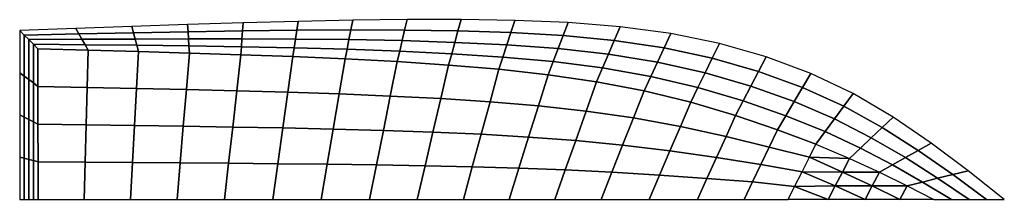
# Model space of a CAD drawing. Header units: metres. Extents: x 0 to 15.2, y 0 to 2.8.
import ezdxf

# ---------------------------------------------------------------- set-up
doc = ezdxf.new("R2010")
doc.units = ezdxf.units.M

msp = doc.modelspace()

# ---------------------------------------------------------------- linework, layer by layer
at = {"layer": 'Layer 0', "color": 92}
for points in [[(12.1628, 0.6534, 0.3313), (12.263, 0.8537, 0.3756), (12.7815, 0.635, 0.4151)], [(12.6717, 0.4231, 0.3602), (12.0484, 0.4269, 0.2789), (12.1628, 0.6534, 0.3313)], [(12.6717, 0.4231, 0.3602), (12.1628, 0.6534, 0.3313), (12.7815, 0.635, 0.4151)], [(12.7815, 0.635, 0.4151), (13.2451, 0.4208, 0.4522), (12.6717, 0.4231, 0.3602)], [(11.9341, 0.2003, 0.2266), (12.0484, 0.4269, 0.2789), (12.5607, 0.2119, 0.3021)], [(12.5607, 0.2119, 0.3021), (12.0484, 0.4269, 0.2789), (12.6717, 0.4231, 0.3602)], [(12.5607, 0.2119, 0.3021), (12.6717, 0.4231, 0.3602), (13.1328, 0.2104, 0.3908)], [(12.6717, 0.4231, 0.3602), (13.2451, 0.4208, 0.4522), (13.1328, 0.2104, 0.3908)], [(13.1328, 0.2104, 0.3908), (13.2451, 0.4208, 0.4522), (13.6721, 0.2097, 0.4878)], [(12.4509, 0, 0.2472), (11.8339, 0, 0.1823), (11.9341, 0.2003, 0.2266)], [(12.5607, 0.2119, 0.3021), (12.4509, 0, 0.2472), (11.9341, 0.2003, 0.2266)], [(12.5607, 0.2119, 0.3021), (13.0206, 0, 0.3294), (12.4509, 0, 0.2472)], [(13.1328, 0.2104, 0.3908), (13.0206, 0, 0.3294), (12.5607, 0.2119, 0.3021)], [(13.5586, 0, 0.4232), (13.0206, 0, 0.3294), (13.1328, 0.2104, 0.3908)], [(13.1328, 0.2104, 0.3908), (13.6721, 0.2097, 0.4878), (13.5586, 0, 0.4232)], [(13.6721, 0.2097, 0.4878), (14.0809, 0, 0.5226), (13.5586, 0, 0.4232)]]:
    msp.add_3dface(points, dxfattribs=at)

# ---------------------------------------------------------------- meshes
mesh = msp.add_polymesh((5, 21), dxfattribs=at)
for k, corner in enumerate([(15.1709, 0, 3.0612), (14.611, 0.442, 2.9417), (14.0417, 0.8708, 2.8232), (13.4537, 1.2733, 2.7065), (12.8377, 1.6363, 2.5927), (12.1844, 1.9468, 2.4825), (11.4959, 2.2051, 2.3789), (10.7742, 2.4119, 2.2847), (10.0215, 2.5677, 2.2025), (9.2399, 2.673, 2.1353), (8.4357, 2.7374, 2.0803), (7.6151, 2.7706, 2.0346), (6.7845, 2.7822, 1.9954), (5.9501, 2.782, 1.9599), (5.1113, 2.772, 1.9282), (4.2674, 2.7544, 1.9002), (3.4176, 2.7311, 1.8759), (2.5614, 2.7044, 1.8554), (1.7002, 2.6751, 1.8376), (0.8357, 2.6441, 1.8218), (-0.0304, 2.6122, 1.8068), (14.8984, 0, 2.4265), (14.3762, 0.3839, 2.3282), (13.8425, 0.7583, 2.2304), (13.2856, 1.1137, 2.1337), (12.694, 1.4407, 2.0384), (12.0562, 1.7297, 1.9451), (11.3773, 1.9785, 1.8564), (10.663, 2.1846, 1.7748), (9.9184, 2.3459, 1.7027), (9.1491, 2.4599, 1.6429), (8.3593, 2.5355, 1.5931), (7.5536, 2.5814, 1.5516), (6.7364, 2.6065, 1.5162), (5.9121, 2.6196, 1.4849), (5.0819, 2.6228, 1.4576), (4.2471, 2.6183, 1.4341), (3.409, 2.6082, 1.414), (2.5686, 2.5947, 1.3973), (1.7267, 2.5787, 1.383), (0.8836, 2.5609, 1.3704), (0.04, 2.5423, 1.3585), (14.6259, 0, 1.7919), (14.1415, 0.3258, 1.7148), (13.6434, 0.6458, 1.6377), (13.1176, 0.9542, 1.5608), (12.5504, 1.245, 1.4841), (11.9279, 1.5126, 1.4077), (11.2588, 1.7518, 1.3339), (10.5517, 1.9573, 1.2649), (9.8153, 2.124, 1.2029), (9.0582, 2.2468, 1.1504), (8.283, 2.3336, 1.106), (7.4921, 2.3923, 1.0686), (6.6883, 2.4308, 1.037), (5.8741, 2.4572, 1.01), (5.0525, 2.4736, 0.9871), (4.2269, 2.4823, 0.968), (3.4003, 2.4853, 0.9522), (2.5759, 2.485, 0.9392), (1.7531, 2.4822, 0.9284), (0.9315, 2.4777, 0.919), (0.1104, 2.4724, 0.9103), (14.3534, 0, 1.1573), (13.9068, 0.2677, 1.1013), (13.4442, 0.5333, 1.045), (12.9495, 0.7946, 0.9879), (12.4067, 1.0494, 0.9298), (11.7996, 1.2956, 0.8703), (11.1402, 1.5251, 0.8113), (10.4405, 1.73, 0.755), (9.7122, 1.9022, 0.7031), (8.9673, 2.0337, 0.6579), (8.2066, 2.1317, 0.6188), (7.4307, 2.2031, 0.5856), (6.6403, 2.2551, 0.5578), (5.836, 2.2948, 0.535), (5.0231, 2.3244, 0.5166), (4.2066, 2.3462, 0.502), (3.3916, 2.3624, 0.4903), (2.5831, 2.3753, 0.4812), (1.7796, 2.3858, 0.4738), (0.9794, 2.3945, 0.4676), (0.1808, 2.4024, 0.462), (14.0809, 0, 0.5226), (13.6721, 0.2097, 0.4878), (13.2451, 0.4208, 0.4522), (12.7815, 0.635, 0.4151), (12.263, 0.8537, 0.3756), (11.6713, 1.0785, 0.3329), (11.0217, 1.2984, 0.2888), (10.3292, 1.5027, 0.245), (9.6091, 1.6804, 0.2033), (8.8765, 1.8206, 0.1654), (8.1302, 1.9298, 0.1317), (7.3692, 2.0139, 0.1026), (6.5922, 2.0794, 0.0786), (5.798, 2.1324, 0.06), (4.9937, 2.1752, 0.0461), (4.1864, 2.2102, 0.0359), (3.3829, 2.2395, 0.0285), (2.5904, 2.2657, 0.0231), (1.8061, 2.2893, 0.0191), (1.0273, 2.3113, 0.0162), (0.2512, 2.3325, 0.0137)]):
    mesh.set_mesh_vertex(divmod(k, 21), corner)
mesh = msp.add_polymesh((5, 5), dxfattribs=at)
for k, corner in enumerate([(-0.0298, 0, 1.8063), (0.0408, 0, 1.3576), (0.1115, 0, 0.909), (0.1822, 0, 0.4603), (0.2528, 0, 0.0116), (-0.0299, 0.6531, 1.8064), (0.0406, 0.6356, 1.3579), (0.1112, 0.6181, 0.9093), (0.1818, 0.6006, 0.4607), (0.2524, 0.5831, 0.0122), (-0.0301, 1.3061, 1.8066), (0.0404, 1.2711, 1.3581), (0.111, 1.2362, 0.9096), (0.1815, 1.2012, 0.4611), (0.252, 1.1663, 0.0127), (-0.0302, 1.9592, 1.8067), (0.0402, 1.9067, 1.3583), (0.1107, 1.8543, 0.9099), (0.1811, 1.8018, 0.4616), (0.2516, 1.7494, 0.0132), (-0.0304, 2.6122, 1.8068), (0.04, 2.5423, 1.3585), (0.1104, 2.4724, 0.9103), (0.1808, 2.4024, 0.462), (0.2512, 2.3325, 0.0137)]):
    mesh.set_mesh_vertex(divmod(k, 5), corner)
mesh = msp.add_polymesh((5, 17), dxfattribs=at)
for k, corner in enumerate([(12.263, 0.8537, 0.3756), (11.6713, 1.0785, 0.3329), (11.0217, 1.2984, 0.2888), (10.3292, 1.5027, 0.245), (9.6091, 1.6804, 0.2033), (8.8765, 1.8206, 0.1654), (8.1302, 1.9298, 0.1317), (7.3692, 2.0139, 0.1026), (6.5922, 2.0794, 0.0786), (5.798, 2.1324, 0.06), (4.9937, 2.1752, 0.0461), (4.1864, 2.2102, 0.0359), (3.3829, 2.2395, 0.0285), (2.5904, 2.2657, 0.0231), (1.8061, 2.2893, 0.0191), (1.0273, 2.3113, 0.0162), (0.2512, 2.3325, 0.0137), (12.1628, 0.6534, 0.3313), (11.5419, 0.8089, 0.2848), (10.8742, 0.9738, 0.2455), (10.1693, 1.127, 0.2095), (9.4439, 1.2603, 0.1764), (8.7149, 1.3655, 0.1463), (7.9787, 1.4473, 0.1193), (7.2318, 1.5104, 0.0958), (6.4705, 1.5595, 0.0761), (5.6914, 1.5993, 0.0604), (4.9018, 1.6314, 0.0482), (4.109, 1.6576, 0.0387), (3.3203, 1.6797, 0.0314), (2.5431, 1.6992, 0.0255), (1.7745, 1.717, 0.0208), (1.0116, 1.7335, 0.0168), (0.2516, 1.7494, 0.0132), (12.0484, 0.4269, 0.2789), (11.4125, 0.5393, 0.2366), (10.7267, 0.6492, 0.2023), (10.0093, 0.7513, 0.1739), (9.2788, 0.8402, 0.1495), (8.5534, 0.9103, 0.1271), (7.8272, 0.9649, 0.1069), (7.0943, 1.007, 0.089), (6.3488, 1.0397, 0.0736), (5.5848, 1.0662, 0.0608), (4.8098, 1.0876, 0.0502), (4.0316, 1.1051, 0.0415), (3.2577, 1.1198, 0.0342), (2.4958, 1.1328, 0.028), (1.7429, 1.1447, 0.0224), (0.9959, 1.1557, 0.0174), (0.252, 1.1663, 0.0127), (11.9341, 0.2003, 0.2266), (11.2831, 0.2696, 0.1885), (10.5792, 0.3246, 0.159), (9.8494, 0.3757, 0.1383), (9.1137, 0.4201, 0.1226), (8.3919, 0.4552, 0.108), (7.6757, 0.4824, 0.0945), (6.9569, 0.5035, 0.0822), (6.2271, 0.5198, 0.071), (5.4781, 0.5331, 0.0611), (4.7179, 0.5438, 0.0523), (3.9542, 0.5525, 0.0443), (3.1951, 0.5599, 0.0371), (2.4485, 0.5664, 0.0304), (1.7113, 0.5723, 0.0241), (0.9803, 0.5778, 0.0181), (0.2524, 0.5831, 0.0122), (11.8339, 0, 0.1823), (11.1536, 0, 0.1404), (10.4317, 0, 0.1157), (9.6895, 0, 0.1027), (8.9486, 0, 0.0957), (8.2303, 0, 0.0888), (7.5242, 0, 0.0821), (6.8194, 0, 0.0753), (6.1054, 0, 0.0685), (5.3715, 0, 0.0615), (4.6259, 0, 0.0544), (3.8768, 0, 0.0472), (3.1325, 0, 0.04), (2.4012, 0, 0.0328), (1.6797, 0, 0.0257), (0.9646, 0, 0.0187), (0.2528, 0, 0.0116)]):
    mesh.set_mesh_vertex(divmod(k, 17), corner)

doc.saveas('drawing.dxf')
